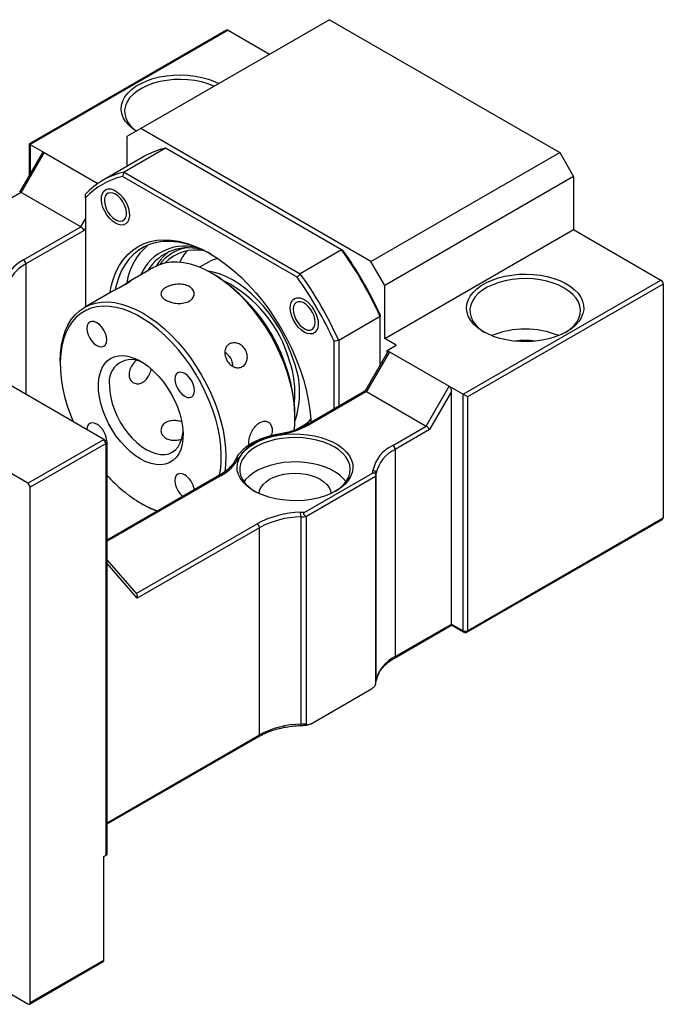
# Model space of a CAD drawing. Header units: millimetres. Extents: x 42 to 294, y 5 to 197.
# Tile 6 of 6: x 220 to 253, y 113 to 164. Entities that reach past the tile are written whole.
import ezdxf

# ---------------------------------------------------------------- set-up
doc = ezdxf.new("R2010")
doc.units = ezdxf.units.MM

msp = doc.modelspace()

# ---------------------------------------------------------------- linework, layer by layer
at = {"color": 7, "linetype": 'Continuous', "lineweight": 25}
for p, q in [((235.9006, 163.8936), (226.2368, 158.3148)), ((235.9006, 163.8936), (247.6857, 157.0902)), ((230.6318, 163.357), (220.5311, 157.526)), ((230.7151, 163.3488), (220.5799, 157.4978)), ((230.7151, 163.3488), (232.8359, 162.1244)), ((226.2368, 158.3148), (225.5297, 157.9065)), ((225.5297, 157.9065), (225.5297, 156.376)), ((238.0219, 151.5114), (226.2368, 158.3148)), ((220.5311, 157.526), (220.5311, 155.9212)), ((220.5799, 157.4978), (221.287, 157.0896)), ((221.1908, 157.0638), (220.0353, 155.0625)), ((221.287, 157.0896), (220.1085, 155.0484)), ((221.287, 157.0896), (224.0399, 155.5004)), ((226.4286, 156.8949), (224.3073, 155.6703)), ((227.5022, 157.3121), (225.3809, 156.0875)), ((236.5207, 152.1059), (227.5022, 157.3121)), ((238.0219, 151.5114), (247.6857, 157.0902)), ((247.6857, 157.0902), (248.3928, 155.8655)), ((224.3511, 142.3957), (201.0166, 155.8665)), ((234.2444, 150.6985), (225.3002, 155.862)), ((225.3809, 156.0875), (234.3994, 150.8812)), ((248.3928, 155.8655), (238.729, 150.2867)), ((248.3928, 155.8655), (248.3928, 153.1437)), ((220.1085, 155.0484), (218.3972, 154.0605)), ((223.1726, 153.2795), (220.1085, 155.0484)), ((223.4083, 154.7695), (223.4083, 149.1856)), ((224.3733, 154.718), (224.3733, 154.6295)), ((220.4621, 140.1506), (197.1275, 153.6214)), ((224.9389, 153.6498), (225.0155, 153.6056)), ((220.2387, 151.5858), (223.1726, 153.2795)), ((223.3393, 153.1036), (220.3566, 151.3817)), ((238.729, 147.5649), (248.3928, 153.1437)), ((248.3928, 153.1437), (252.8711, 150.5584)), ((236.5207, 152.1059), (234.3994, 150.8812)), ((229.7129, 151.478), (229.2514, 151.2116)), ((238.729, 150.2867), (238.0219, 151.5114)), ((226.8904, 151.1957), (225.594, 150.4473)), ((230.0087, 150.8302), (229.8908, 150.8983)), ((242.7359, 144.7074), (252.8711, 150.5584)), ((252.989, 150.3542), (242.9716, 144.5713)), ((252.989, 150.3542), (252.989, 138.3783)), ((224.6572, 149.9065), (223.3549, 149.1547)), ((238.729, 147.5649), (238.729, 150.2867)), ((234.0399, 149.1375), (234.0399, 149.0491)), ((238.4933, 148.6893), (236.372, 147.4647)), ((238.4933, 146.2089), (238.4933, 148.6893)), ((234.6055, 148.0693), (234.6821, 148.0251)), ((236.1363, 143.9472), (236.1363, 147.4218)), ((236.372, 147.4647), (236.372, 144.0832)), ((239.3182, 147.2247), (238.729, 147.5649)), ((238.8685, 146.8587), (237.713, 144.8574)), ((238.9647, 146.8845), (237.7862, 144.8433)), ((238.8468, 146.9526), (239.3182, 147.2247)), ((238.8468, 146.9526), (238.9647, 146.8845)), ((238.8468, 146.8213), (238.8468, 146.9526)), ((238.9647, 146.8845), (242.0288, 145.1156)), ((222.112, 146.4076), (222.112, 146.2716)), ((237.7171, 144.8598), (234.7689, 143.1578)), ((237.7862, 144.8433), (234.8523, 143.1496)), ((237.7862, 144.8433), (240.8503, 143.0744)), ((240.8503, 143.0744), (242.0288, 145.1156)), ((242.1467, 144.8551), (241.017, 142.8985)), ((242.0288, 145.1156), (242.7359, 144.7074)), ((242.1467, 132.9356), (242.1467, 144.8551)), ((242.7359, 132.5954), (242.7359, 144.7074)), ((242.9716, 144.5713), (242.9716, 132.5954)), ((234.1328, 143.5502), (234.1328, 143.6863)), ((234.1582, 142.8824), (234.5458, 143.1062)), ((239.139, 142.0865), (240.8503, 143.0744)), ((241.017, 142.8985), (239.2568, 141.8823)), ((220.4621, 140.1506), (224.3511, 142.3957)), ((224.469, 142.1916), (224.3511, 142.3957)), ((224.469, 142.3277), (224.3511, 142.3957)), ((224.5178, 121.1657), (224.5178, 142.2596)), ((224.469, 142.1916), (220.5799, 139.9465)), ((224.469, 121.0976), (224.469, 142.1916)), ((239.2568, 141.8823), (239.2568, 131.2673)), ((230.2659, 140.5583), (224.5178, 137.24)), ((234.6439, 138.6751), (238.1, 140.6703)), ((238.2576, 140.4891), (234.722, 138.4481)), ((238.2576, 140.4891), (238.2576, 129.8741)), ((238.2889, 130.0433), (238.2889, 140.6584)), ((220.4621, 140.1506), (220.5799, 139.9465)), ((220.5799, 113.545), (220.5799, 139.9465)), ((226.2361, 139.1276), (226.3539, 139.0596)), ((234.4288, 138.43), (234.4288, 127.8149)), ((234.722, 127.833), (234.722, 138.4481)), ((242.9371, 132.5191), (252.9199, 138.2821)), ((242.9716, 132.5954), (252.989, 138.3783)), ((232.3086, 137.8712), (226.0558, 134.2616)), ((232.3086, 127.2562), (232.3086, 137.8712)), ((226.0303, 134.4776), (224.5178, 136.2243)), ((239.2223, 131.191), (242.1467, 132.8792)), ((239.2568, 131.2673), (242.1467, 132.9356)), ((242.1467, 132.9356), (242.7359, 132.5954)), ((242.1467, 132.8792), (242.7705, 132.5191)), ((234.9263, 127.8149), (238.0533, 129.62)), ((238.2529, 129.8443), (238.2881, 130.0298)), ((224.5178, 122.7023), (232.2741, 127.1799)), ((197.1275, 126.9477), (220.4621, 113.477)), ((224.3511, 121.0296), (224.469, 121.0976)), ((224.3511, 115.7221), (224.3511, 121.0296)), ((220.5454, 113.4687), (224.3166, 115.6458)), ((220.5799, 113.545), (224.3511, 115.7221))]:
    msp.add_line(p, q, dxfattribs=at)
at = {"color": 8, "linetype": 'Continuous', "lineweight": 25}
for p, q in [((220.5799, 157.4978), (220.5799, 156.0058)), ((223.1726, 153.2795), (223.4083, 153.6877)), ((223.4083, 153.2231), (223.3393, 153.1036)), ((220.3566, 151.3817), (220.3566, 144.7018)), ((230.3492, 140.55), (224.5178, 137.1836)), ((226.0064, 134.5052), (232.1907, 138.0753)), ((226.0558, 134.2616), (224.5178, 136.0378)), ((224.5178, 122.7587), (232.3086, 127.2562))]:
    msp.add_line(p, q, dxfattribs=at)
at = {"color": 7, "linetype": 'Continuous', "lineweight": 25, "flags": 128}
for points in [[(226.0039, 158.1803), (225.8186, 158.3125), (225.6194, 158.492), (225.4598, 158.6843), (225.3425, 158.8865), (225.269, 159.0955), (225.2406, 159.3081), (225.2577, 159.5211), (225.3199, 159.7313), (225.4265, 159.9354), (225.5757, 160.1305), (225.7652, 160.3135), (225.9923, 160.4816), (226.2535, 160.6324), (226.5448, 160.7635), (226.8618, 160.873), (227.1997, 160.9591), (227.5534, 161.0206), (227.9175, 161.0566), (228.2864, 161.0664), (228.6547, 161.05), (229.0167, 161.0076), (229.3669, 160.9398), (229.7001, 160.8477), (230.0111, 160.7327), (230.2399, 160.6258)], [(229.9935, 160.4835), (229.9711, 160.4936), (229.67, 160.6108), (229.3454, 160.7047), (229.0028, 160.774), (228.6475, 160.8173), (228.2856, 160.8341), (227.923, 160.824), (227.5656, 160.7873), (227.2192, 160.7244), (226.8896, 160.6365), (226.5822, 160.525), (226.302, 160.3917), (226.0536, 160.2388), (225.8412, 160.0689), (225.6681, 159.8846), (225.5373, 159.6891), (225.4508, 159.4856), (225.4102, 159.2773), (225.416, 159.0677), (225.4682, 158.8603), (225.5659, 158.6584), (225.7075, 158.4654), (225.8907, 158.2845), (226.0146, 158.1865)], [(224.939, 153.4728), (224.7844, 153.5814), (224.6371, 153.7238), (224.5039, 153.8932), (224.3911, 154.0818), (224.3038, 154.2808), (224.2463, 154.4808), (224.2211, 154.6724), (224.2295, 154.8468), (224.2711, 154.9958), (224.3439, 155.1123), (224.4446, 155.1911), (224.5683, 155.2282), (224.7094, 155.2222), (224.8612, 155.1731), (225.0167, 155.0834), (225.1685, 154.9571), (225.3096, 154.8003), (225.4333, 154.6202), (225.534, 154.4253), (225.6068, 154.2247), (225.6484, 154.0277), (225.6568, 153.8436), (225.6317, 153.681), (225.5741, 153.5475), (225.4869, 153.4492), (225.374, 153.3909), (225.2408, 153.3753), (225.0935, 153.403), (224.939, 153.4728)], [(224.4068, 154.3887), (224.4682, 154.2126), (224.5569, 154.0418), (224.6678, 153.8862), (224.7945, 153.7548), (224.9296, 153.6552), (225.0653, 153.5933), (225.1935, 153.5727), (225.307, 153.5944), (225.3991, 153.6574), (225.4645, 153.7579), (225.4993, 153.89), (225.5016, 154.0462), (225.4711, 154.2173), (225.4098, 154.3933), (225.321, 154.5641), (225.2101, 154.7198), (225.0834, 154.8512), (224.9483, 154.9507), (224.8127, 155.0126), (224.6844, 155.0333), (224.5709, 155.0115), (224.4788, 154.9485), (224.4134, 154.8481), (224.3786, 154.7159), (224.3764, 154.5597), (224.4068, 154.3887)], [(224.6658, 149.9203), (224.7301, 150.24), (224.8406, 150.6288), (224.9816, 150.9885), (225.152, 151.3171), (225.351, 151.6125), (225.5772, 151.8728), (225.8293, 152.0965), (226.1056, 152.2822), (226.4046, 152.4288), (226.7244, 152.5353), (227.0629, 152.6011), (227.4182, 152.6257), (227.7879, 152.6091), (228.1699, 152.5513), (228.5618, 152.4527), (228.9611, 152.3139), (229.3655, 152.1358), (229.7723, 151.9194), (230.1791, 151.666), (230.5835, 151.3773), (230.9828, 151.0551), (231.3747, 150.7012), (231.7567, 150.318), (232.1264, 149.9077), (232.4817, 149.4729), (232.8202, 149.0162), (233.14, 148.5406), (233.439, 148.0488), (233.7153, 147.544), (233.9674, 147.0292), (234.1936, 146.5077), (234.3926, 145.9826), (234.563, 145.4573), (234.704, 144.9348), (234.8145, 144.4185), (234.8939, 143.9115), (234.9418, 143.4169), (234.9503, 143.2625)], [(229.8324, 151.8843), (229.6887, 151.963), (229.287, 152.1579), (228.8892, 152.3139), (228.4976, 152.4299), (228.1149, 152.5053), (227.7434, 152.5396), (227.3855, 152.5325), (227.0434, 152.4841), (226.7193, 152.3947), (226.4153, 152.2649), (226.1332, 152.0954), (225.8749, 151.8875), (225.6419, 151.6423), (225.4359, 151.3614), (225.2579, 151.0466), (225.1093, 150.6999), (224.9909, 150.3235), (224.9319, 150.0708)], [(229.8902, 150.8987), (229.5204, 151.0935), (229.1534, 151.2495), (228.7921, 151.3656), (228.4391, 151.4409), (228.0971, 151.4747), (227.7688, 151.4669), (227.4567, 151.4175), (227.163, 151.3268), (226.8904, 151.1957)], [(234.0748, 146.4089), (233.9265, 146.8352), (233.7503, 147.2595), (233.548, 147.6777), (233.3215, 148.0859), (233.0728, 148.4804), (232.8044, 148.8575), (232.5186, 149.2136), (232.2182, 149.5453), (231.9059, 149.8497), (231.5847, 150.1239), (231.2576, 150.3653), (230.9277, 150.5716), (230.598, 150.7409), (230.2715, 150.8717), (229.9514, 150.9628), (229.6923, 151.0075)], [(234.0843, 142.8398), (234.1166, 143.1325), (234.1328, 143.5502), (234.1166, 143.9865), (234.0683, 144.4381), (233.9882, 144.9017), (233.8769, 145.3735), (233.7353, 145.8502), (233.5644, 146.328), (233.3655, 146.8032), (233.1402, 147.2724), (232.8902, 147.7318), (232.6173, 148.1781), (232.3236, 148.6078), (232.0115, 149.0177), (231.6832, 149.4046), (231.3412, 149.7655), (230.9882, 150.0978), (230.6269, 150.3989), (230.2599, 150.6666), (229.8902, 150.8987)], [(248.0392, 147.905), (247.7625, 147.7638), (247.4577, 147.6433), (247.1297, 147.5453), (246.7832, 147.4714), (246.4237, 147.4226), (246.0565, 147.3996), (245.6871, 147.4029), (245.3213, 147.4324), (244.9645, 147.4876), (244.6222, 147.5676), (244.2995, 147.6714), (244.0014, 147.7973), (243.7323, 147.9433), (243.4963, 148.1074), (243.297, 148.2869), (243.1375, 148.4792), (243.0201, 148.6814), (242.9467, 148.8904), (242.9183, 149.103), (242.9353, 149.316), (242.9976, 149.5262), (243.1041, 149.7303), (243.2533, 149.9254), (243.4429, 150.1084), (243.67, 150.2765), (243.9312, 150.4273), (244.2225, 150.5584), (244.5395, 150.6679), (244.8774, 150.754), (245.2311, 150.8155), (245.5951, 150.8515), (245.9641, 150.8613), (246.3324, 150.8449), (246.6944, 150.8025), (247.0446, 150.7347), (247.3777, 150.6426), (247.6887, 150.5276), (247.9729, 150.3914), (248.2259, 150.236), (248.4439, 150.0639), (248.6237, 149.8776), (248.7624, 149.68), (248.858, 149.4741), (248.909, 149.2629), (248.9147, 149.0497), (248.875, 148.8377), (248.7904, 148.6301), (248.6623, 148.4301), (248.4926, 148.2407), (248.2838, 148.0648), (248.0392, 147.905)], [(247.9214, 150.1501), (247.6487, 150.2885), (247.3477, 150.4057), (247.0231, 150.4996), (246.6804, 150.5689), (246.3252, 150.6122), (245.9633, 150.629), (245.6007, 150.6189), (245.2432, 150.5822), (244.8969, 150.5193), (244.5673, 150.4314), (244.2599, 150.3199), (243.9797, 150.1866), (243.7313, 150.0337), (243.5189, 149.8638), (243.3458, 149.6795), (243.215, 149.484), (243.1285, 149.2805), (243.0878, 149.0722), (243.0937, 148.8626), (243.1459, 148.6552), (243.2436, 148.4533), (243.3852, 148.2603), (243.5684, 148.0794), (243.7902, 147.9135), (243.8569, 147.8712)], [(247.979, 147.8712), (247.9846, 147.8746), (248.2154, 148.0364), (248.4086, 148.2139), (248.5609, 148.4041), (248.6697, 148.6041), (248.7334, 148.8104), (248.7509, 149.0198), (248.7218, 149.2287), (248.6467, 149.4338), (248.5268, 149.6316), (248.364, 149.8189), (248.1611, 149.9927), (247.9214, 150.1501)], [(222.112, 146.4076), (222.1281, 146.8253), (222.1764, 147.2212), (222.2565, 147.5922), (222.3678, 147.9356), (222.5095, 148.2487), (222.6804, 148.5291), (222.8793, 148.7748), (223.1046, 148.9838), (223.3546, 149.1546), (223.6275, 149.2858), (223.9211, 149.3764), (224.2333, 149.4259), (224.5616, 149.4337), (224.9036, 149.3999), (225.2565, 149.3246), (225.6179, 149.2085), (225.9848, 149.0525), (226.3546, 148.8576), (226.7244, 148.6255), (227.0913, 148.3579), (227.4527, 148.0568), (227.8057, 147.7245), (228.1476, 147.3635), (228.4759, 146.9767), (228.7881, 146.5668), (229.0817, 146.1371), (229.3546, 145.6908), (229.6047, 145.2314), (229.83, 144.7622), (230.0289, 144.2869), (230.1998, 143.8092), (230.3414, 143.3325), (230.4527, 142.8606), (230.5328, 142.3971), (230.5811, 141.9455), (230.5973, 141.5092), (230.5811, 141.0915), (230.5374, 140.7236)], [(234.6056, 147.8924), (234.4511, 148.001), (234.3038, 148.1434), (234.1706, 148.3128), (234.0577, 148.5014), (233.9705, 148.7003), (233.9129, 148.9003), (233.8878, 149.092), (233.8962, 149.2664), (233.9378, 149.4153), (234.0106, 149.5319), (234.1113, 149.6106), (234.235, 149.6478), (234.3761, 149.6417), (234.5279, 149.5927), (234.6834, 149.5029), (234.8352, 149.3767), (234.9763, 149.2199), (235.1, 149.0398), (235.2007, 148.8449), (235.2735, 148.6443), (235.3151, 148.4473), (235.3235, 148.2632), (235.2983, 148.1005), (235.2408, 147.967), (235.1535, 147.8688), (235.0407, 147.8105), (234.9075, 147.7948), (234.7602, 147.8226), (234.6056, 147.8924)], [(234.4138, 149.4478), (234.292, 149.4472), (234.1885, 149.4045), (234.1092, 149.3222), (234.0587, 149.205), (234.04, 149.0598), (234.0542, 148.895), (234.1005, 148.7202), (234.1761, 148.5455), (234.2766, 148.381), (234.3963, 148.2365), (234.5282, 148.1201), (234.6645, 148.0388), (234.7975, 147.9972), (234.9192, 147.9978), (235.0228, 148.0405), (235.1021, 148.1228), (235.1526, 148.24), (235.1712, 148.3852), (235.157, 148.55), (235.1108, 148.7249), (235.0352, 148.8996), (234.9346, 149.064), (234.8149, 149.2086), (234.6831, 149.3249), (234.5467, 149.4062), (234.4138, 149.4478)], [(230.273, 140.5788), (230.3122, 140.803), (230.3525, 141.1985), (230.3605, 141.6151), (230.3363, 142.0496), (230.2801, 142.4984), (230.1921, 142.9581), (230.0732, 143.4251), (229.9243, 143.8958), (229.7466, 144.3664), (229.5413, 144.8333), (229.3102, 145.2928), (229.0551, 145.7414), (228.7778, 146.1754), (228.4807, 146.5916), (228.1661, 146.9866), (227.8363, 147.3574), (227.494, 147.7011), (227.1419, 148.0149), (226.7827, 148.2965), (226.4192, 148.5435), (226.0543, 148.7542), (225.6908, 148.9268), (225.3316, 149.0599), (224.9795, 149.1527), (224.6372, 149.2042), (224.3075, 149.2141), (223.9928, 149.1824), (223.6957, 149.1093), (223.4185, 148.9953), (223.1633, 148.8413), (222.9322, 148.6487), (222.727, 148.4187), (222.5492, 148.1534), (222.4003, 147.8546), (222.2814, 147.5249), (222.1935, 147.1667), (222.1372, 146.7828), (222.113, 146.3763), (222.1211, 145.9504), (222.1613, 145.5083), (222.2335, 145.0536), (222.337, 144.5898), (222.4711, 144.1205), (222.6346, 143.6494), (222.7712, 143.3078)], [(223.9868, 148.3727), (223.8556, 148.4284), (223.7334, 148.4405), (223.6284, 148.4081), (223.5479, 148.3334), (223.4973, 148.2215), (223.48, 148.08), (223.4973, 147.9186), (223.5479, 147.7482), (223.6284, 147.5806), (223.7334, 147.427), (223.8556, 147.2979), (223.9868, 147.2023), (224.1179, 147.1465), (224.2401, 147.1344), (224.3451, 147.1668), (224.4256, 147.2415), (224.4763, 147.3534), (224.4935, 147.4949), (224.4763, 147.6564), (224.4256, 147.8267), (224.3451, 147.9944), (224.2401, 148.148), (224.1179, 148.277), (223.9868, 148.3727)], [(226.2368, 141.3863), (225.9703, 141.5591), (225.7079, 141.7673), (225.4534, 142.0076), (225.2109, 142.2765), (224.9839, 142.5698), (224.7759, 142.8832), (224.59, 143.2118), (224.4291, 143.5507), (224.2956, 143.8948), (224.1916, 144.2388), (224.1185, 144.5775), (224.0776, 144.9058), (224.0693, 145.2187), (224.094, 145.5115), (224.1511, 145.7797), (224.2398, 146.0192), (224.3588, 146.2265), (224.5063, 146.3984), (224.68, 146.5322), (224.8773, 146.626), (225.0952, 146.6784), (225.3304, 146.6884), (225.5794, 146.6561), (225.8383, 146.5818), (226.1033, 146.4667), (226.3703, 146.3126), (226.6352, 146.1218), (226.8941, 145.8971), (227.1431, 145.642), (227.3783, 145.3604), (227.5962, 145.0564), (227.7935, 144.7348), (227.9672, 144.4004), (228.1147, 144.0583), (228.2337, 143.7136), (228.3224, 143.3716), (228.3796, 143.0375), (228.4042, 142.7162), (228.396, 142.4128), (228.355, 142.1318), (228.282, 141.8775), (228.1779, 141.6536), (228.0444, 141.4637), (227.8835, 141.3105), (227.6976, 141.1965), (227.4896, 141.1233), (227.2627, 141.092), (227.0201, 141.1032), (226.7657, 141.1566), (226.5032, 141.2515), (226.2368, 141.3863)], [(228.4868, 145.7749), (228.3556, 145.8306), (228.2334, 145.8427), (228.1284, 145.8103), (228.0479, 145.7356), (227.9973, 145.6237), (227.98, 145.4822), (227.9973, 145.3208), (228.0479, 145.1504), (228.1284, 144.9828), (228.2334, 144.8292), (228.3556, 144.7002), (228.4868, 144.6045), (228.6179, 144.5487), (228.7401, 144.5366), (228.8451, 144.569), (228.9256, 144.6437), (228.9763, 144.7556), (228.9935, 144.8971), (228.9763, 145.0586), (228.9256, 145.2289), (228.8451, 145.3966), (228.7401, 145.5502), (228.6179, 145.6792), (228.4868, 145.7749)], [(224.634, 145.1422), (224.6501, 144.8487), (224.6982, 144.5415), (224.7775, 144.2261), (224.8866, 143.9076), (225.0236, 143.5917), (225.1863, 143.2837), (225.3717, 142.9888), (225.5768, 142.7122), (225.798, 142.4585), (226.0316, 142.2321), (226.2735, 142.0369), (226.5196, 141.8762), (226.7657, 141.7527), (227.0076, 141.6687), (227.2412, 141.6254), (227.4624, 141.6237), (227.6675, 141.6635), (227.8529, 141.7442), (228.0156, 141.8645), (228.1526, 142.0222), (228.2617, 142.2147), (228.341, 142.4386), (228.3891, 142.6902), (228.4, 142.8067)], [(223.9868, 143.1762), (223.8556, 143.232), (223.7334, 143.2441), (223.6284, 143.2117), (223.5479, 143.137), (223.4973, 143.0251), (223.4802, 142.8985)], [(236.2305, 139.7543), (235.9511, 139.6121), (235.6429, 139.4912), (235.311, 139.3936), (234.9605, 139.3207), (234.5969, 139.2738), (234.226, 139.2536), (233.8536, 139.2603), (233.4856, 139.294), (233.1279, 139.354), (232.786, 139.4394), (232.4653, 139.5489), (232.1709, 139.6807), (231.9075, 139.8328), (231.6791, 140.0027), (231.4895, 140.1878), (231.3415, 140.3852), (231.2376, 140.5917), (231.1793, 140.8042), (231.1676, 141.0191), (231.2027, 141.2333), (231.2839, 141.4432), (231.4101, 141.6455), (231.5793, 141.8371), (231.7887, 142.015), (232.035, 142.1764), (232.3145, 142.3186), (232.6226, 142.4395), (232.9546, 142.5371), (233.3051, 142.61), (233.6687, 142.6569), (234.0396, 142.6771), (234.412, 142.6704), (234.78, 142.6367), (235.1377, 142.5767), (235.4796, 142.4913), (235.8003, 142.3818), (236.0947, 142.25), (236.3581, 142.0979), (236.5865, 141.928), (236.7761, 141.7429), (236.9241, 141.5455), (237.028, 141.3389), (237.0863, 141.1265), (237.098, 140.9116), (237.0629, 140.6974), (236.9817, 140.4875), (236.8555, 140.2852), (236.6863, 140.0936), (236.4769, 139.9157), (236.2305, 139.7543)], [(236.1363, 142.0131), (235.8636, 142.1515), (235.5625, 142.2686), (235.238, 142.3626), (234.8953, 142.4318), (234.5401, 142.4751), (234.1782, 142.4919), (233.8156, 142.4818), (233.4581, 142.4451), (233.1118, 142.3822), (232.7822, 142.2943), (232.4748, 142.1828), (232.1946, 142.0495), (231.9462, 141.8966), (231.7337, 141.7267), (231.5607, 141.5424), (231.4298, 141.3469), (231.3434, 141.1434), (231.3027, 140.9351), (231.3086, 140.7255), (231.3607, 140.5181), (231.4585, 140.3163), (231.6001, 140.1233), (231.7833, 139.9423), (232.0051, 139.7764), (232.0829, 139.7273)], [(236.1827, 139.7273), (236.1994, 139.7376), (236.4303, 139.8993), (236.6235, 140.0768), (236.7758, 140.267), (236.8846, 140.467), (236.9483, 140.6733), (236.9658, 140.8827), (236.9367, 141.0916), (236.8616, 141.2967), (236.7417, 141.4945), (236.5789, 141.6819), (236.376, 141.8557), (236.1363, 142.0131)], [(236.7504, 140.2305), (236.6235, 140.3841), (236.4303, 140.5616), (236.1994, 140.7234), (235.9346, 140.8667), (235.6402, 140.9894), (235.3211, 141.0893), (234.9824, 141.1648), (234.6298, 141.2147), (234.269, 141.2382), (233.906, 141.2348), (233.5467, 141.2047), (233.197, 141.1483), (232.8627, 141.0665), (232.5492, 140.9608), (232.2618, 140.8327), (232.0051, 140.6845), (231.7833, 140.5186), (231.6001, 140.3377), (231.5152, 140.2305)], [(228.4868, 140.5784), (228.3556, 140.6342), (228.2334, 140.6463), (228.1284, 140.6139), (228.0479, 140.5392), (227.9973, 140.4273), (227.98, 140.2858), (227.9973, 140.1244), (228.0479, 139.954), (228.1284, 139.7863), (228.2334, 139.6327), (228.3556, 139.5037), (228.3895, 139.4751)], [(232.2996, 139.6188), (232.322, 139.77), (232.3892, 139.9315), (232.4993, 140.0849), (232.6496, 140.2265), (232.8364, 140.3528), (233.0552, 140.4607), (233.3005, 140.5474), (233.5663, 140.611), (233.846, 140.6498), (234.1328, 140.6628), (234.4196, 140.6498), (234.6993, 140.611), (234.9651, 140.5474), (235.2104, 140.4607), (235.4292, 140.3528), (235.616, 140.2265), (235.7663, 140.0849), (235.8764, 139.9315), (235.9436, 139.77), (235.966, 139.6188)], [(227.0731, 138.7151), (226.7244, 138.8643), (226.3546, 139.0592)], [(242.1467, 132.8792), (242.1467, 132.8792), (242.1467, 132.8829), (242.1467, 132.8939), (242.1467, 132.9116), (242.1467, 132.9356)]]:
    msp.add_lwpolyline(points, dxfattribs=at)
at = {"color": 8, "linetype": 'Continuous', "lineweight": 25, "flags": 128}
msp.add_lwpolyline([(233.296, 142.6613), (233.2976, 142.6614), (233.3054, 142.658), (233.3138, 142.6483), (233.3226, 142.6329)], dxfattribs=at)
at = {"color": 7, "linetype": 'Continuous', "lineweight": 25}
for centre, radius, start, end in [((230.6663, 163.2806), 0.0838, 54.38197, 114.30731), ((228.3359, 153.5769), 3.8271, 102.58114, 119.89114), ((226.2026, 152.3872), 3.7905, 102.51957, 137.49118), ((226.138, 152.2268), 3.7304, 102.9791, 137.03165), ((228.6561, 149.9289), 3.1714, 130.08796, 171.09493), ((228.4758, 149.8499), 2.4445, 70.01636, 156.76535), ((228.6591, 149.8037), 2.4049, 68.9898, 149.65685), ((229.0371, 150.2364), 2.2388, 127.46232, 139.38101), ((229.0562, 149.9022), 2.1969, 77.99227, 136.29851), ((230.5088, 150.4129), 2.5137, 139.45249, 155.21444), ((220.9482, 140.8373), 19.2219, 24.10992, 35.89008), ((221.2258, 140.9976), 18.9412, 24.26781, 35.73219), ((221.2487, 149.6669), 2.1685, 117.75954, 151.46564), ((221.3185, 149.5541), 2.0652, 117.75959, 151.4656), ((220.1007, 151.37), 0.2561, 2.60539, 57.39455), ((230.5359, 150.0485), 1.6495, 102.2072, 119.93253), ((225.2168, 143.3015), 8.9243, 2.47105, 57.52895), ((218.8269, 139.6127), 19.2219, 24.10992, 35.89008), ((227.4972, 144.6183), 6.6131, 15.83529, 62.89163), ((218.8688, 139.6369), 18.9412, 24.26781, 35.73219), ((252.7331, 150.3426), 0.2561, 2.60547, 57.3946), ((245.9179, 143.5546), 4.4952, 67.5536, 112.44639), ((245.9179, 144.3418), 3.1245, 80.50622, 99.49381), ((230.1708, 146.1619), 0.7788, 358.97126, 60.85976), ((225.7623, 145.3409), 1.1456, 57.36254, 189.98803), ((229.1024, 144.7996), 5.0263, 354.10791, 18.84115), ((229.8145, 144.7921), 4.5568, 341.19981, 20.78089), ((233.7133, 144.5415), 1.6593, 300.11517, 317.7344), ((223.405, 142.2547), 1.0899, 2.89795, 57.7353), ((232.6604, 147.1158), 4.5316, 278.40307, 298.92672), ((224.4432, 142.2596), 0.0728, 290.78322, 69.21678), ((233.5163, 139.8974), 2.7423, 94.04965, 145.94497), ((239.9315, 140.4154), 1.8495, 115.37174, 167.95596), ((240.0116, 140.2908), 1.7614, 115.37167, 167.95601), ((239.0009, 141.8707), 0.2561, 2.60567, 57.3944), ((229.3392, 142.4689), 2.1685, 297.75953, 331.46567), ((236.7604, 140.9697), 1.3726, 347.40102, 352.95365), ((238.1289, 140.6404), 0.161, 6.41871, 92.2083), ((229.9317, 145.3315), 7.2212, 221.43338, 239.22402), ((227.8898, 139.645), 1.108, 8.99815, 57.39693), ((236.8633, 140.8348), 1.4365, 346.07328, 352.94404), ((228.5566, 143.08), 4.5832, 239.59206, 251.52358), ((234.5257, 133.7323), 4.9309, 91.26364, 118.26393), ((234.5324, 133.735), 4.6961, 91.26358, 118.264), ((234.1353, 145.5177), 6.8615, 272.35297, 274.2514), ((232.1571, 138.4304), 2.2717, 359.98937, 5.85244), ((234.1362, 145.5564), 7.1324, 272.35142, 274.71173), ((232.0527, 137.8596), 0.2561, 2.60567, 57.3944), ((242.8538, 132.8229), 0.2562, 242.60982, 297.39018), ((242.8538, 132.6634), 0.1667, 240.00269, 299.99731), ((240.0116, 129.6758), 1.7614, 115.37167, 167.95601), ((236.8633, 130.2198), 1.4365, 346.07328, 352.94404), ((234.5324, 123.12), 4.6961, 91.26358, 118.264), ((234.1362, 134.9413), 7.1324, 272.35142, 274.71173), ((224.4344, 121.174), 0.0838, 294.37371, 354.30704), ((224.2667, 115.7143), 0.0848, 306.06059, 5.25185), ((220.5081, 113.5334), 0.0728, 230.79727, 9.21348)]:
    msp.add_arc(centre, radius, start, end, dxfattribs=at)
at = {"color": 8, "linetype": 'Continuous', "lineweight": 25}
for centre, radius, start, end in [((228.9302, 150.1086), 2.1266, 102.25256, 144.64014), ((234.8034, 143.0814), 0.0839, 54.3878, 114.24667), ((231.2122, 141.2997), 0.1371, 76.46403, 149.03044), ((230.3004, 140.4819), 0.0838, 54.3827, 114.30687), ((242.8176, 132.5864), 0.0822, 173.70242, 234.98653), ((242.89, 132.5864), 0.0822, 305.01489, 6.29755), ((239.1732, 131.2591), 0.084, 306.14678, 5.58084), ((234.1954, 127.796), 0.2341, 347.27044, 4.64548), ((232.2218, 127.2495), 0.0871, 306.91143, 4.401)]:
    msp.add_arc(centre, radius, start, end, dxfattribs=at)
at = {"color": 7, "linetype": 'Continuous', "lineweight": 25}
for centre, major_axis, ratio, start_param, end_param in [((220.6978, 157.4298), (0.1667, -0.0962), 0.0000704, 2.3562351, 3.1416333), ((221.287, 156.8972), (-0.0542, 0.2022), 0.5176381, 5.8056036, 6.7608819), ((220.1573, 154.9405), (-0.1216, 0.1216), 0.3178882, 5.4128877, 6.1982046), ((223.2215, 153.1716), (-0.1216, 0.1216), 0.3178882, 3.8420914, 5.4128877), ((238.9647, 146.6921), (-0.0542, 0.2022), 0.5176381, 5.8056036, 6.7608819), ((237.835, 144.7354), (-0.1216, 0.1216), 0.3178882, 5.4128877, 6.1982046), ((242.0288, 144.9232), (-0.0542, 0.2022), 0.5176381, 4.2348073, 5.8056036), ((242.8538, 144.6394), (0.1667, -0.0962), 0.0000704, 0.7854388, 2.3562351), ((240.8991, 142.9665), (-0.1216, 0.1216), 0.3178882, 3.8420914, 5.4128877), ((252.7533, 138.3783), (0.2357, 0), 0.5773815, 5.4977059, 6.2831853), ((225.938, 134.3296), (0.031, 0.1841), 0.7061246, 4.4550473, 5.7552101)]:
    msp.add_ellipse(centre, major_axis=major_axis, ratio=ratio, start_param=start_param, end_param=end_param, dxfattribs=at)
for points in [[(225.3809, 156.0875), (225.3539, 156.0123), (225.327, 155.9372), (225.3002, 155.862)], [(223.4083, 154.7695), (223.4083, 154.8292), (223.4083, 154.8888), (223.4083, 154.9484)], [(236.6015, 152.0592), (236.5746, 152.0747), (236.5477, 152.0903), (236.5207, 152.1059)], [(234.3994, 150.8812), (234.3478, 150.8203), (234.2961, 150.7594), (234.2444, 150.6985)], [(238.4933, 148.7825), (238.4933, 148.7515), (238.4933, 148.7204), (238.4933, 148.6893)], [(236.372, 147.4647), (236.2934, 147.4504), (236.2148, 147.4361), (236.1363, 147.4218)]]:
    msp.add_open_spline(points, degree=3, dxfattribs=at)
for points, knots in [([(227.3114, 151.6689), (227.2549, 151.6018), (227.1444, 151.4704), (227.0552, 151.3146), (227.0116, 151.2384)], [0, 0, 0, 0, 0.5105566, 1, 1, 1, 1]), ([(225.4743, 150.3354), (225.4174, 150.3035), (225.3037, 150.2398), (225.0996, 150.1355), (224.9032, 150.0369), (224.7447, 149.956), (224.6824, 149.92), (224.6577, 149.9057)], [0, 0, 0, 0, 0.2140353, 0.4280387, 0.6428738, 0.8582585, 1, 1, 1, 1]), ([(225.1365, 150.1549), (225.1882, 150.1887), (225.3031, 150.2636), (225.465, 150.3695), (225.6022, 150.4537), (225.6894, 150.4991), (225.7169, 150.502), (225.679, 150.4651), (225.5911, 150.4043), (225.5076, 150.355), (225.4743, 150.3354)], [0, 0, 0, 0, 0.1099212, 0.2439056, 0.3775915, 0.5105605, 0.6435063, 0.7771545, 0.9111484, 1, 1, 1, 1]), ([(227.5213, 149.5312), (227.4816, 149.5541), (227.4464, 149.5783), (227.3848, 149.6291), (227.3582, 149.656), (227.3156, 149.7108), (227.2996, 149.7387), (227.2779, 149.7956), (227.2724, 149.8248), (227.2724, 149.8823), (227.2778, 149.9109), (227.2995, 149.9682), (227.3158, 149.9963), (227.3581, 150.0508), (227.3844, 150.0775), (227.4466, 150.1287), (227.4818, 150.1529), (227.5602, 150.1982), (227.604, 150.2196), (227.6965, 150.2577), (227.7454, 150.2747), (227.8483, 150.3039), (227.9022, 150.3161), (228.0108, 150.3345), (228.0661, 150.3409), (228.1781, 150.3475), (228.2332, 150.3475), (228.3418, 150.341), (228.3958, 150.3344), (228.4987, 150.3144), (228.5476, 150.3011), (228.6401, 150.268), (228.6839, 150.2479), (228.7625, 150.2026), (228.7977, 150.1773), (228.86, 150.1211), (228.8864, 150.0907), (228.9288, 150.0271), (228.9451, 149.9934), (228.9669, 149.9242), (228.9723, 149.8892), (228.9724, 149.8188), (228.9669, 149.7831), (228.9454, 149.7143), (228.9294, 149.681), (228.8869, 149.6169), (228.8603, 149.5863), (228.7988, 149.5306), (228.7636, 149.505), (228.6842, 149.4591), (228.6413, 149.4394), (228.5492, 149.4063), (228.4994, 149.3927), (228.3965, 149.3727), (228.3436, 149.3661), (228.2346, 149.3595), (228.1784, 149.3596), (228.0123, 149.3692), (227.9006, 149.3884), (227.7471, 149.4317), (227.6975, 149.4488), (227.6043, 149.4872), (227.5611, 149.5082), (227.5213, 149.5312)], [0, 0, 0, 0, 0.03125, 0.03125, 0.0625, 0.0625, 0.09375, 0.09375, 0.125, 0.125, 0.15625, 0.15625, 0.1875, 0.1875, 0.21875, 0.21875, 0.25, 0.25, 0.28125, 0.28125, 0.3125, 0.3125, 0.34375, 0.34375, 0.375, 0.375, 0.40625, 0.40625, 0.4375, 0.4375, 0.46875, 0.46875, 0.5, 0.5, 0.53125, 0.53125, 0.5625, 0.5625, 0.59375, 0.59375, 0.625, 0.625, 0.65625, 0.65625, 0.6875, 0.6875, 0.71875, 0.71875, 0.75, 0.75, 0.78125, 0.78125, 0.8125, 0.8125, 0.84375, 0.84375, 0.875, 0.875, 0.9375, 0.9375, 0.96875, 0.96875, 1, 1, 1, 1]), ([(231.4371, 146.1233), (231.406, 146.1053), (231.3734, 146.0915), (231.3056, 146.0719), (231.2699, 146.0661), (231.1978, 146.0631), (231.1615, 146.0658), (231.0884, 146.0795), (231.0513, 146.0906), (230.9437, 146.1349), (230.8738, 146.1804), (230.75, 146.2941), (230.6947, 146.3635), (230.6294, 146.4766), (230.6101, 146.5165), (230.5785, 146.5969), (230.5659, 146.6377), (230.5474, 146.7203), (230.5416, 146.762), (230.5374, 146.8429), (230.5388, 146.8826), (230.5492, 146.9605), (230.558, 146.9974), (230.5827, 147.0674), (230.5988, 147.1008), (230.6374, 147.1617), (230.6598, 147.1892), (230.7107, 147.2384), (230.7395, 147.2601), (230.8318, 147.3134), (230.9036, 147.3347), (231.0538, 147.3447), (231.1336, 147.3335), (231.2485, 147.2935), (231.2868, 147.2761), (231.3594, 147.2344), (231.3941, 147.2103), (231.4599, 147.1551), (231.4908, 147.1241), (231.5464, 147.0577), (231.5714, 147.0222), (231.6155, 146.9459), (231.634, 146.9064), (231.6637, 146.8251), (231.6752, 146.7828), (231.6902, 146.6983), (231.6939, 146.6562), (231.6937, 146.5724), (231.6898, 146.5305), (231.6671, 146.4109), (231.6371, 146.3361), (231.5536, 146.211), (231.4995, 146.1592), (231.4371, 146.1233)], [0, 0, 0, 0, 0.03125, 0.03125, 0.0625, 0.0625, 0.09375, 0.09375, 0.125, 0.125, 0.1875, 0.1875, 0.25, 0.25, 0.28125, 0.28125, 0.3125, 0.3125, 0.34375, 0.34375, 0.375, 0.375, 0.40625, 0.40625, 0.4375, 0.4375, 0.46875, 0.46875, 0.5, 0.5, 0.5625, 0.5625, 0.625, 0.625, 0.65625, 0.65625, 0.6875, 0.6875, 0.71875, 0.71875, 0.75, 0.75, 0.78125, 0.78125, 0.8125, 0.8125, 0.84375, 0.84375, 0.875, 0.875, 0.9375, 0.9375, 1, 1, 1, 1]), ([(225.999, 146.4348), (225.9606, 146.397), (225.8535, 146.2917), (225.7188, 146.0816), (225.6306, 145.8316), (225.6337, 145.5979), (225.72, 145.4078), (225.8749, 145.2776), (226.0779, 145.2284), (226.2941, 145.2779), (226.4882, 145.4199), (226.6409, 145.6318), (226.7376, 145.839), (226.7665, 145.9671), (226.7749, 146.0044)], [0, 0, 0, 0, 0.05231678, 0.14549911, 0.23941741, 0.32956624, 0.41739886, 0.50745304, 0.60121247, 0.69459898, 0.7835955, 0.87122286, 0.96241451, 1, 1, 1, 1]), ([(228.3222, 143.3056), (228.2453, 143.3238), (228.0735, 143.3645), (227.8039, 143.3643), (227.5559, 143.2973), (227.375, 143.1623), (227.275, 142.982), (227.264, 142.7802), (227.3423, 142.5863), (227.4632, 142.4973), (227.5213, 142.4545)], [0, 0, 0, 0, 0.1066953, 0.2382468, 0.3692756, 0.4941448, 0.6170931, 0.7450427, 0.8773422, 1, 1, 1, 1]), ([(231.772, 142.0966), (231.7685, 142.1246), (231.7565, 142.2227), (231.7847, 142.4319), (231.8689, 142.7014), (232.0066, 142.9569), (232.1854, 143.164), (232.3887, 143.2969), (232.5932, 143.3408), (232.7744, 143.2934), (232.9091, 143.1616), (232.9725, 142.9622), (232.97, 142.7562), (232.9199, 142.6246), (232.902, 142.5776)], [0, 0, 0, 0, 0.0364679, 0.1274713, 0.2184531, 0.3099983, 0.4019366, 0.4932547, 0.5839053, 0.6748827, 0.7666674, 0.8584889, 0.9495248, 1, 1, 1, 1]), ([(234.7689, 143.1578), (234.7238, 143.1326), (234.5922, 143.0592), (234.3528, 142.9496), (234.0454, 142.8364), (233.7225, 142.7446), (233.4689, 142.6902), (233.3267, 142.6664), (233.296, 142.6613)], [0, 0, 0, 0, 0.11035279, 0.32125487, 0.53244592, 0.743891, 0.94458041, 1, 1, 1, 1]), ([(227.5213, 142.4545), (227.5935, 142.4224), (227.7378, 142.3582), (228.0098, 142.3494), (228.2177, 142.3732), (228.319, 142.4078), (228.3327, 142.4125)], [0, 0, 0, 0, 0.3137033, 0.6270615, 0.9495037, 1, 1, 1, 1]), ([(233.296, 142.6613), (233.2353, 142.6508), (233.0599, 142.6203), (232.7789, 142.5523), (232.462, 142.4507), (232.166, 142.3275), (231.8947, 142.1845), (231.6517, 142.0229), (231.4403, 141.8443), (231.2645, 141.6508), (231.1554, 141.4898), (231.1067, 141.3941), (231.0944, 141.3698)], [0, 0, 0, 0, 0.0592926, 0.1716434, 0.2841823, 0.3969205, 0.5098808, 0.6230453, 0.7362993, 0.8493254, 0.9616564, 1, 1, 1, 1]), ([(231.0944, 141.3698), (231.0776, 141.3374), (231.0277, 141.2411), (230.916, 141.084), (230.7471, 140.9036), (230.5469, 140.7372), (230.3792, 140.6246), (230.2827, 140.5681), (230.2659, 140.5583)], [0, 0, 0, 0, 0.1101611, 0.3275168, 0.5427405, 0.7563073, 0.9574536, 1, 1, 1, 1]), ([(238.1, 140.6703), (238.1205, 140.6821), (238.143, 140.6911), (238.1801, 140.6901), (238.1931, 140.687), (238.2167, 140.6732), (238.227, 140.6627), (238.2506, 140.6262), (238.2571, 140.5974), (238.2624, 140.5426), (238.2611, 140.5154), (238.2576, 140.4891)], [0, 0, 0, 0, 0.25, 0.25, 0.375, 0.375, 0.5, 0.5, 0.75, 0.75, 1, 1, 1, 1]), ([(234.722, 138.4481), (234.6975, 138.4582), (234.6737, 138.4704), (234.6287, 138.5024), (234.607, 138.5225), (234.5871, 138.5611), (234.5831, 138.5755), (234.5829, 138.6027), (234.5866, 138.6155), (234.6043, 138.6483), (234.6234, 138.6633), (234.6439, 138.6751)], [0, 0, 0, 0, 0.25, 0.25, 0.5, 0.5, 0.625, 0.625, 0.75, 0.75, 1, 1, 1, 1]), ([(238.2881, 130.0298), (238.2931, 130.0625), (238.3083, 130.1618), (238.3631, 130.3269), (238.4671, 130.5219), (238.6093, 130.7097), (238.7877, 130.8876), (238.9911, 131.0497), (239.148, 131.1456), (239.2223, 131.191)], [0, 0, 0, 0, 0.0788878, 0.2398562, 0.398652, 0.5547095, 0.7088793, 0.86205, 1, 1, 1, 1]), ([(238.2576, 129.8741), (238.2576, 129.8616), (238.255, 129.8477), (238.2459, 129.8196), (238.2395, 129.8057), (238.2171, 129.7656), (238.1984, 129.7416), (238.1393, 129.6772), (238.0959, 129.6446), (238.0533, 129.62)], [0, 0, 0, 0, 0.125, 0.125, 0.25, 0.25, 0.5, 0.5, 1, 1, 1, 1]), ([(232.2741, 127.1799), (232.3193, 127.2051), (232.4508, 127.2785), (232.6902, 127.3881), (232.9976, 127.5013), (233.3261, 127.5948), (233.6713, 127.6676), (234.0226, 127.7176), (234.2757, 127.7379), (234.4078, 127.7437), (234.4238, 127.7444)], [0, 0, 0, 0, 0.07903549, 0.23008466, 0.38133978, 0.53277734, 0.68439512, 0.83616516, 0.98010617, 1, 1, 1, 1]), ([(234.4238, 127.7444), (234.496, 127.7477), (234.625, 127.7536), (234.7524, 127.7668), (234.8085, 127.7725)], [0, 0, 0, 0, 0.5596101, 1, 1, 1, 1]), ([(234.9263, 127.8149), (234.8836, 127.7902), (234.8403, 127.7727), (234.781, 127.7688), (234.7624, 127.7714), (234.7401, 127.7856), (234.7337, 127.7922), (234.7247, 127.8095), (234.722, 127.8206), (234.722, 127.833)], [0, 0, 0, 0, 0.5, 0.5, 0.75, 0.75, 0.875, 0.875, 1, 1, 1, 1])]:
    msp.add_open_spline(points, degree=3, knots=knots, dxfattribs=at)

doc.saveas('drawing.dxf')
